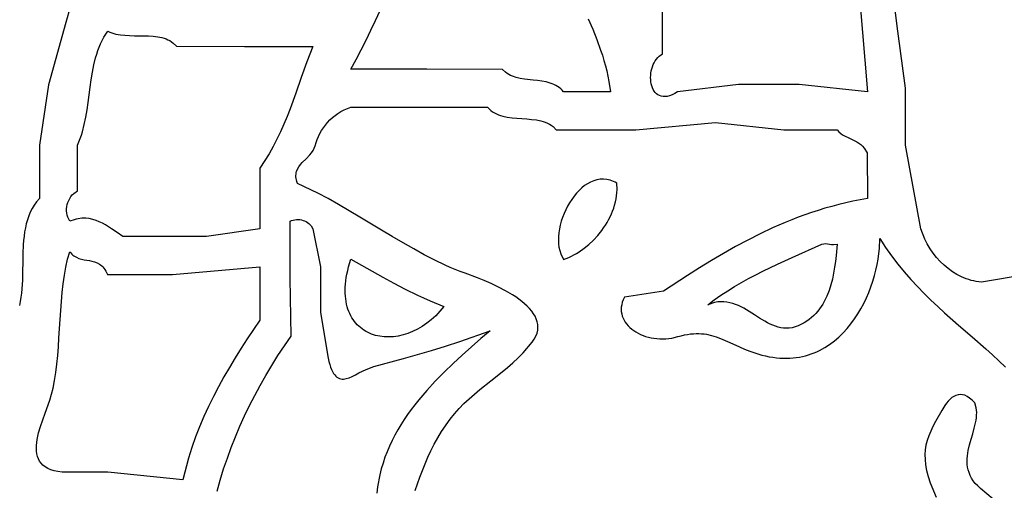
# Model space of a CAD drawing. Extents: x 0 to 6.91, y 0 to 7.03.
# Tile 7 of 11: x 3.24 to 4.54, y 3.9 to 4.52. Entities that reach past the tile are written whole.
import ezdxf

# ---------------------------------------------------------------- set-up
doc = ezdxf.new("R2010")
doc.units = 0

msp = doc.modelspace()

# ---------------------------------------------------------------- linework, layer by layer
for points in [[(4.35, 4.54), (4.36, 4.42), (4.27, 4.43), (4.19, 4.43), (4.11, 4.42), (4.106272, 4.417837), (4.10276, 4.41617), (4.099462, 4.414972), (4.096377, 4.41422), (4.093504, 4.413886), (4.09084, 4.413946), (4.088385, 4.414374), (4.086136, 4.415145), (4.084092, 4.416232), (4.082252, 4.417611), (4.080613, 4.419256), (4.079174, 4.421141), (4.077934, 4.423241), (4.076891, 4.425531), (4.076044, 4.427984), (4.07539, 4.430575), (4.074929, 4.433279), (4.074658, 4.43607), (4.074577, 4.438923), (4.074683, 4.441812), (4.074975, 4.444711), (4.075451, 4.447596), (4.07611, 4.45044), (4.07695, 4.453217), (4.077969, 4.455904), (4.079167, 4.458473), (4.08054, 4.4609), (4.082089, 4.463158), (4.083811, 4.465223), (4.085705, 4.467069), (4.09, 4.47), (4.09, 4.61)], [(4.57, 4.18), (4.51, 4.17), (4.506578, 4.170336), (4.503188, 4.170831), (4.499834, 4.171482), (4.496518, 4.172283), (4.493243, 4.173232), (4.490012, 4.174323), (4.483691, 4.176921), (4.477577, 4.180043), (4.471692, 4.18366), (4.466057, 4.187739), (4.460694, 4.19225), (4.455625, 4.197159), (4.450871, 4.202436), (4.446454, 4.20805), (4.442396, 4.213968), (4.438718, 4.22016), (4.435441, 4.226593), (4.430182, 4.240057), (4.41, 4.35), (4.41, 4.425), (4.4, 4.5), (4.39, 4.58)], [(3.310529, 4.531569), (3.3047, 4.511368), (3.282121, 4.429407), (3.27, 4.35), (3.27, 4.28), (3.266401, 4.275747), (3.263225, 4.271306), (3.260444, 4.266688), (3.258031, 4.261906), (3.25596, 4.256971), (3.254204, 4.251895), (3.252735, 4.24669), (3.251526, 4.241369), (3.250552, 4.235942), (3.249784, 4.230421), (3.249197, 4.22482), (3.248762, 4.219149), (3.248244, 4.207646), (3.248016, 4.196008), (3.247861, 4.18433), (3.247564, 4.172708), (3.24691, 4.161236), (3.246382, 4.155585), (3.245684, 4.150009), (3.244789, 4.144517), (3.24367, 4.139123)], [(3.992504, 4.515953), (3.998406, 4.502435), (4.003851, 4.488828), (4.008773, 4.475155), (4.011016, 4.4683), (4.013103, 4.461437), (4.015026, 4.454568), (4.016775, 4.447697), (4.018342, 4.440825), (4.01972, 4.433956), (4.021871, 4.420237), (3.96, 4.42), (3.95816, 4.422155), (3.956192, 4.424085), (3.954104, 4.425804), (3.951905, 4.427328), (3.949604, 4.42867), (3.947208, 4.429845), (3.944727, 4.430867), (3.942169, 4.431753), (3.936855, 4.433168), (3.931333, 4.434209), (3.925672, 4.434991), (3.919938, 4.435631), (3.908527, 4.436952), (3.902985, 4.437868), (3.897641, 4.439108), (3.892564, 4.440791), (3.890146, 4.441835), (3.887821, 4.443032), (3.885596, 4.444399), (3.88348, 4.44595), (3.879609, 4.449659), (3.78, 4.45), (3.68, 4.45), (3.686937, 4.462705), (3.693655, 4.475451), (3.700159, 4.488242), (3.706452, 4.501084), (3.712539, 4.51398), (3.718423, 4.526937)], [(3.764834, 3.895829), (3.767751, 3.904743), (3.770844, 3.9136), (3.774136, 3.922396), (3.777651, 3.931121), (3.781413, 3.939769), (3.785445, 3.948333), (3.789772, 3.956804), (3.794418, 3.965177), (3.799406, 3.973442), (3.810505, 3.989623), (3.816244, 3.99683), (3.822373, 4.003684), (3.828839, 4.010236), (3.835587, 4.016536), (3.842563, 4.022635), (3.849711, 4.028585), (3.864307, 4.040237), (3.87894, 4.051898), (3.886134, 4.057858), (3.893174, 4.063974), (3.900004, 4.070294), (3.90657, 4.076871), (3.918694, 4.090996), (3.921444, 4.095015), (3.923541, 4.098981), (3.925016, 4.10289), (3.925898, 4.10674), (3.926217, 4.11053), (3.926003, 4.114256), (3.925285, 4.117916), (3.924093, 4.121509), (3.922456, 4.125032), (3.920406, 4.128482), (3.91797, 4.131859), (3.91518, 4.135158), (3.912063, 4.138378), (3.908652, 4.141518), (3.904974, 4.144574), (3.90106, 4.147544), (3.89694, 4.150426), (3.892643, 4.153218), (3.883637, 4.158523), (3.87428, 4.16344), (3.86481, 4.167952), (3.855465, 4.17204), (3.846482, 4.175687), (3.830554, 4.181584), (3.824024, 4.18397), (3.817426, 4.186574), (3.810763, 4.189383), (3.80404, 4.192385), (3.790431, 4.198909), (3.776637, 4.206039), (3.762691, 4.213668), (3.748631, 4.221689), (3.734492, 4.229994), (3.72031, 4.238477), (3.691959, 4.255544), (3.677861, 4.263914), (3.663863, 4.272032), (3.650001, 4.279791), (3.63631, 4.287084), (3.609584, 4.299841), (3.608801, 4.302127), (3.608227, 4.304309), (3.607851, 4.306392), (3.607664, 4.308383), (3.607652, 4.310287), (3.607806, 4.312109), (3.608113, 4.313855), (3.608563, 4.315531), (3.609846, 4.318695), (3.611564, 4.321645), (3.613629, 4.324426), (3.615951, 4.327082), (3.621004, 4.3322), (3.626007, 4.337358), (3.628266, 4.340063), (3.630242, 4.342913), (3.632991, 4.349224), (3.634194, 4.353363), (3.63564, 4.357447), (3.637328, 4.361461), (3.639254, 4.365388), (3.641416, 4.369212), (3.643811, 4.372918), (3.646437, 4.37649), (3.64929, 4.379913), (3.652369, 4.383169), (3.65567, 4.386244), (3.659191, 4.389122), (3.662929, 4.391787), (3.666881, 4.394223), (3.671046, 4.396414), (3.68, 4.4), (3.68, 4.4), (3.77, 4.4), (3.86, 4.4), (3.862022, 4.397755), (3.864197, 4.395763), (3.866515, 4.394008), (3.868965, 4.392471), (3.871538, 4.391138), (3.874224, 4.38999), (3.877012, 4.389012), (3.879893, 4.388185), (3.88589, 4.386921), (3.892134, 4.386064), (3.898543, 4.385479), (3.905038, 4.385032), (3.911536, 4.384587), (3.917957, 4.384011), (3.924218, 4.383169), (3.93024, 4.381926), (3.933135, 4.381112), (3.935941, 4.380148), (3.938645, 4.379016), (3.941239, 4.377699), (3.943712, 4.376182), (3.946053, 4.374446), (3.950304, 4.370254), (4.055, 4.37), (4.16, 4.38), (4.25, 4.37), (4.32, 4.37), (4.322323, 4.367643), (4.324759, 4.36561), (4.327286, 4.363844), (4.329887, 4.362291), (4.335231, 4.359597), (4.340636, 4.357081), (4.345948, 4.354298), (4.34852, 4.352667), (4.351012, 4.350802), (4.353402, 4.348647), (4.355673, 4.346146), (4.359778, 4.339884), (4.36, 4.28), (4.350337, 4.278265), (4.340809, 4.276354), (4.331413, 4.274272), (4.322141, 4.272023), (4.312989, 4.269611), (4.303952, 4.26704), (4.295024, 4.264314), (4.286199, 4.261437), (4.277472, 4.258413), (4.268838, 4.255247), (4.260291, 4.251943), (4.251827, 4.248504), (4.235121, 4.241241), (4.218678, 4.23349), (4.202455, 4.225285), (4.186407, 4.216658), (4.170493, 4.207642), (4.154668, 4.198271), (4.138889, 4.188578), (4.123112, 4.178595), (4.091396, 4.157892), (4.04, 4.15), (4.03845, 4.146737), (4.037267, 4.143514), (4.036441, 4.140337), (4.035957, 4.137213), (4.035804, 4.134149), (4.035968, 4.131151), (4.036438, 4.128225), (4.0372, 4.12538), (4.038242, 4.12262), (4.039552, 4.119954), (4.041116, 4.117387), (4.042923, 4.114927), (4.044959, 4.112579), (4.047212, 4.110351), (4.049669, 4.108249), (4.052319, 4.106281), (4.055147, 4.104452), (4.058142, 4.102769), (4.061291, 4.101239), (4.064581, 4.099868), (4.068001, 4.098664), (4.071536, 4.097633), (4.075175, 4.096782), (4.078904, 4.096117), (4.082712, 4.095644), (4.086586, 4.095372), (4.090513, 4.095305), (4.094481, 4.095452), (4.098477, 4.095818), (4.102487, 4.096411), (4.110505, 4.098301), (4.114892, 4.099513), (4.119113, 4.100497), (4.123179, 4.101262), (4.127101, 4.101818), (4.130888, 4.102177), (4.134552, 4.102348), (4.138103, 4.102341), (4.141552, 4.102167), (4.144909, 4.101835), (4.148185, 4.101356), (4.154535, 4.099997), (4.160687, 4.09817), (4.166725, 4.095958), (4.172735, 4.093441), (4.178799, 4.090701), (4.191431, 4.084875), (4.198168, 4.081952), (4.205298, 4.07913), (4.221076, 4.074117), (4.225947, 4.072936), (4.230741, 4.071956), (4.235455, 4.071173), (4.240092, 4.070584), (4.24465, 4.070183), (4.24913, 4.069966), (4.253532, 4.06993), (4.257855, 4.07007), (4.2621, 4.070381), (4.266267, 4.07086), (4.270356, 4.071502), (4.274366, 4.072303), (4.278299, 4.073258), (4.282154, 4.074364), (4.28593, 4.075616), (4.289629, 4.07701), (4.293249, 4.078542), (4.296792, 4.080207), (4.303644, 4.083921), (4.310184, 4.088117), (4.316413, 4.092762), (4.322332, 4.097822), (4.32794, 4.103262), (4.333237, 4.109049), (4.338225, 4.115149), (4.342903, 4.121527), (4.347271, 4.128151), (4.35133, 4.134985), (4.35508, 4.141995), (4.358521, 4.149149), (4.361653, 4.156411), (4.364477, 4.163747), (4.366994, 4.171125), (4.369202, 4.178509), (4.371103, 4.185866), (4.372696, 4.193162), (4.373983, 4.200362), (4.374963, 4.207433), (4.375636, 4.214341), (4.376064, 4.22753), (4.383803, 4.215697), (4.391784, 4.204428), (4.399982, 4.193681), (4.408374, 4.183414), (4.416937, 4.173585), (4.425647, 4.164151), (4.43448, 4.15507), (4.443413, 4.1463), (4.452423, 4.137799), (4.461485, 4.129523), (4.479675, 4.113481), (4.497793, 4.097836), (4.515652, 4.08225), (4.524425, 4.074372), (4.533063, 4.066383), (4.541542, 4.058239)], [(3.50386, 3.894991), (3.508046, 3.909749), (3.512559, 3.924288), (3.517401, 3.93862), (3.522571, 3.952758), (3.52807, 3.966714), (3.533899, 3.980502), (3.540058, 3.994133), (3.546549, 4.007621), (3.553371, 4.020978), (3.560526, 4.034216), (3.568014, 4.04735), (3.575835, 4.06039), (3.583991, 4.073351), (3.601308, 4.099082), (3.6, 4.175), (3.6, 4.25), (3.6, 4.25), (3.602009, 4.250917), (3.604089, 4.251606), (3.606222, 4.252071), (3.608389, 4.252317), (3.61057, 4.252349), (3.612746, 4.252172), (3.614897, 4.251791), (3.617005, 4.251211), (3.619051, 4.250437), (3.621014, 4.249474), (3.622877, 4.248326), (3.624619, 4.247), (3.626222, 4.245499), (3.627665, 4.243828), (3.63, 4.24), (3.64, 4.19), (3.64, 4.13), (3.65, 4.07), (3.651069, 4.065586), (3.652197, 4.061626), (3.653384, 4.0581), (3.654629, 4.054989), (3.655931, 4.052275), (3.657291, 4.049937), (3.658706, 4.047958), (3.660177, 4.046317), (3.661702, 4.044996), (3.663281, 4.043975), (3.664914, 4.043236), (3.666599, 4.04276), (3.668336, 4.042527), (3.670124, 4.042519), (3.671963, 4.042715), (3.673852, 4.043098), (3.677775, 4.044345), (3.68189, 4.046108), (3.68619, 4.048234), (3.690671, 4.050569), (3.695325, 4.052962), (3.700148, 4.05526), (3.710279, 4.058957), (3.749065, 4.06943), (3.767652, 4.07463), (3.786063, 4.08), (3.804568, 4.085683), (3.823438, 4.091823), (3.863351, 4.106056), (3.851147, 4.095637), (3.838879, 4.084991), (3.826644, 4.074097), (3.814541, 4.062936), (3.802668, 4.051487), (3.791122, 4.039728), (3.780002, 4.027641), (3.774631, 4.021467), (3.769404, 4.015203), (3.764332, 4.008847), (3.759428, 4.002395), (3.754704, 3.995846), (3.750171, 3.989197), (3.745843, 3.982444), (3.741731, 3.975587), (3.737848, 3.968621), (3.734206, 3.961545), (3.730817, 3.954355), (3.727694, 3.94705), (3.724848, 3.939627), (3.722293, 3.932083), (3.720039, 3.924416), (3.7181, 3.916623), (3.715214, 3.900648), (3.714034, 3.892694)], [(4.533705, 3.87748), (4.508769, 3.898561), (4.50509, 3.901951), (4.501911, 3.905386), (4.499203, 3.908862), (4.496939, 3.912376), (4.495091, 3.915923), (4.493632, 3.9195), (4.492534, 3.923104), (4.491769, 3.92673), (4.491309, 3.930376), (4.491127, 3.934037), (4.491195, 3.93771), (4.491485, 3.941391), (4.491969, 3.945077), (4.492621, 3.948763), (4.494313, 3.956125), (4.49634, 3.963447), (4.49848, 3.970699), (4.500511, 3.977853), (4.502211, 3.98488), (4.502868, 3.988336), (4.503359, 3.99175), (4.503657, 3.995117), (4.503733, 3.998435), (4.50356, 4.001698), (4.503111, 4.004904), (4.501271, 4.01113), (4.49778, 4.014731), (4.494402, 4.017576), (4.491136, 4.019705), (4.487979, 4.021162), (4.484929, 4.021986), (4.481983, 4.022221), (4.479139, 4.021908), (4.476395, 4.021088), (4.473748, 4.019804), (4.471196, 4.018097), (4.468736, 4.016009), (4.466365, 4.013581), (4.464083, 4.010856), (4.461885, 4.007876), (4.457735, 4.001314), (4.449617, 3.98694), (4.446165, 3.98032), (4.443153, 3.973964), (4.440605, 3.967786), (4.438545, 3.961701), (4.436998, 3.955623), (4.435991, 3.949467), (4.435547, 3.943146), (4.435692, 3.936576), (4.43645, 3.92967), (4.437847, 3.922343), (4.439908, 3.91451), (4.442657, 3.906084), (4.450321, 3.887114)]]:
    msp.add_lwpolyline(points)
for points in [[(3.36, 4.5), (3.362581, 4.498808), (3.365246, 4.497786), (3.367988, 4.496921), (3.370802, 4.496201), (3.376613, 4.495137), (3.382626, 4.49449), (3.388784, 4.494151), (3.395033, 4.494016), (3.407584, 4.493927), (3.413777, 4.49376), (3.41984, 4.493371), (3.42572, 4.492652), (3.431361, 4.491497), (3.434075, 4.490723), (3.436708, 4.489799), (3.439255, 4.488714), (3.441707, 4.487453), (3.444059, 4.486003), (3.446303, 4.484351), (3.45044, 4.480387), (3.54, 4.48), (3.63, 4.48), (3.625971, 4.469825), (3.622113, 4.459593), (3.614729, 4.439031), (3.607471, 4.41845), (3.599968, 4.397984), (3.596007, 4.387837), (3.591845, 4.377769), (3.587434, 4.367799), (3.582727, 4.357942), (3.577679, 4.348216), (3.572242, 4.338637), (3.560014, 4.31999), (3.56, 4.24), (3.49, 4.23), (3.435, 4.23), (3.38, 4.23), (3.372354, 4.235008), (3.364706, 4.240231), (3.360832, 4.242777), (3.356899, 4.245202), (3.352888, 4.247449), (3.348778, 4.249458), (3.344551, 4.251172), (3.340187, 4.252533), (3.335667, 4.253482), (3.33097, 4.253962), (3.326078, 4.253914), (3.320972, 4.25328), (3.318331, 4.252725), (3.31563, 4.252003), (3.310035, 4.250023), (3.3086, 4.252543), (3.307473, 4.255183), (3.306646, 4.257916), (3.306113, 4.260717), (3.305866, 4.263558), (3.305899, 4.266414), (3.306203, 4.269259), (3.306772, 4.272065), (3.307599, 4.274807), (3.308677, 4.277459), (3.309997, 4.279995), (3.311554, 4.282387), (3.31334, 4.28461), (3.315348, 4.286637), (3.32, 4.29), (3.32, 4.35), (3.32193, 4.354311), (3.323678, 4.358713), (3.325258, 4.363199), (3.326683, 4.367763), (3.329128, 4.377099), (3.331121, 4.386665), (3.332773, 4.396409), (3.334194, 4.406277), (3.336787, 4.426171), (3.338179, 4.436089), (3.339781, 4.445918), (3.341705, 4.455603), (3.34406, 4.465091), (3.345434, 4.469744), (3.346957, 4.474328), (3.348642, 4.478836), (3.350505, 4.483261), (3.352559, 4.487597), (3.354816, 4.491836), (3.36, 4.5)], [(4.03, 4.3), (4.027776, 4.301255), (4.025553, 4.302338), (4.023334, 4.303251), (4.021119, 4.303999), (4.018911, 4.304587), (4.016711, 4.305017), (4.012342, 4.305423), (4.008025, 4.30525), (4.003773, 4.30453), (3.999601, 4.303296), (3.995522, 4.301579), (3.991548, 4.299413), (3.987693, 4.296829), (3.983971, 4.293861), (3.980395, 4.290539), (3.976977, 4.286897), (3.973733, 4.282967), (3.970674, 4.278782), (3.967814, 4.274373), (3.965167, 4.269773), (3.962746, 4.265014), (3.960564, 4.26013), (3.958635, 4.255151), (3.956972, 4.250111), (3.955588, 4.245042), (3.954497, 4.239976), (3.953711, 4.234945), (3.953245, 4.229982), (3.953112, 4.22512), (3.953325, 4.22039), (3.953897, 4.215825), (3.954842, 4.211457), (3.956173, 4.207319), (3.960047, 4.199862), (3.963452, 4.201098), (3.966858, 4.202512), (3.970257, 4.2041), (3.973641, 4.205855), (3.977002, 4.207771), (3.980331, 4.209844), (3.986866, 4.214434), (3.993182, 4.21958), (3.999214, 4.225237), (4.0049, 4.231361), (4.010176, 4.237905), (4.012641, 4.241321), (4.014979, 4.244825), (4.017183, 4.248412), (4.019244, 4.252076), (4.021156, 4.255811), (4.022909, 4.259612), (4.024496, 4.263473), (4.02591, 4.267389), (4.027141, 4.271354), (4.028183, 4.275361), (4.029027, 4.279407), (4.029664, 4.283484), (4.030089, 4.287588), (4.030291, 4.291712), (4.03, 4.3)], [(4.3, 4.22), (4.302402, 4.22052), (4.304889, 4.220583), (4.307436, 4.220341), (4.310015, 4.219951), (4.312603, 4.219566), (4.315173, 4.21934), (4.320156, 4.219987), (4.318758, 4.205024), (4.317866, 4.197299), (4.316774, 4.189497), (4.31543, 4.181679), (4.313781, 4.173908), (4.311774, 4.166247), (4.309356, 4.15876), (4.306473, 4.151508), (4.304842, 4.14799), (4.303074, 4.144554), (4.301165, 4.141209), (4.299106, 4.137962), (4.296891, 4.13482), (4.294515, 4.131793), (4.291969, 4.128887), (4.289248, 4.126111), (4.286345, 4.123472), (4.283253, 4.120979), (4.279966, 4.118638), (4.276477, 4.116459), (4.268867, 4.112614), (4.264849, 4.111098), (4.260916, 4.110052), (4.257062, 4.109444), (4.253281, 4.109243), (4.249566, 4.109417), (4.24591, 4.109935), (4.242307, 4.110764), (4.238749, 4.111873), (4.23523, 4.113231), (4.231744, 4.114806), (4.228283, 4.116566), (4.224842, 4.11848), (4.21799, 4.122642), (4.211134, 4.127039), (4.20422, 4.131419), (4.197196, 4.135529), (4.193626, 4.137403), (4.190008, 4.139114), (4.186336, 4.140632), (4.182602, 4.141924), (4.178801, 4.142958), (4.174926, 4.143704), (4.170969, 4.144129), (4.166925, 4.144202), (4.162786, 4.143891), (4.158546, 4.143164), (4.149736, 4.140338), (4.158307, 4.14678), (4.16705, 4.152895), (4.175952, 4.158711), (4.185, 4.164258), (4.194179, 4.169562), (4.203476, 4.174652), (4.212879, 4.179557), (4.222373, 4.184305), (4.241581, 4.19344), (4.260994, 4.202284), (4.3, 4.22)], [(3.31, 4.21), (3.311299, 4.208328), (3.312661, 4.206849), (3.314083, 4.205549), (3.315558, 4.204413), (3.318652, 4.202576), (3.321906, 4.20122), (3.325281, 4.200228), (3.328739, 4.199484), (3.335753, 4.198265), (3.339233, 4.197558), (3.342644, 4.196628), (3.345949, 4.195359), (3.349109, 4.193633), (3.350622, 4.192563), (3.352086, 4.191334), (3.353494, 4.189932), (3.354842, 4.188343), (3.356126, 4.186553), (3.35734, 4.184545), (3.359541, 4.179821), (3.445, 4.18), (3.56, 4.19), (3.56, 4.12), (3.551705, 4.107718), (3.543548, 4.095381), (3.535557, 4.082977), (3.527758, 4.070493), (3.520178, 4.057918), (3.512844, 4.04524), (3.505784, 4.032448), (3.499023, 4.019529), (3.49259, 4.006473), (3.486512, 3.993266), (3.480814, 3.979898), (3.475524, 3.966356), (3.47067, 3.952629), (3.466277, 3.938705), (3.458987, 3.910219), (3.36, 3.92), (3.3, 3.92), (3.294374, 3.920795), (3.289344, 3.921916), (3.284884, 3.923349), (3.280968, 3.925077), (3.277572, 3.927086), (3.274669, 3.929359), (3.272233, 3.931881), (3.27024, 3.934637), (3.268662, 3.937611), (3.267475, 3.940787), (3.266652, 3.94415), (3.266169, 3.947684), (3.265999, 3.951375), (3.266116, 3.955205), (3.266495, 3.95916), (3.267111, 3.963225), (3.267937, 3.967383), (3.268948, 3.971619), (3.271421, 3.980263), (3.274325, 3.989033), (3.277454, 3.997805), (3.283566, 4.014855), (3.28811, 4.030419), (3.290096, 4.040534), (3.291721, 4.051128), (3.293047, 4.062129), (3.294132, 4.073468), (3.295036, 4.085073), (3.295818, 4.096873), (3.297254, 4.120775), (3.298915, 4.144607), (3.299978, 4.156318), (3.301276, 4.1678), (3.302868, 4.178979), (3.304813, 4.189787), (3.30717, 4.200151), (3.31, 4.21)], [(3.68, 4.2), (3.70782, 4.184254), (3.721928, 4.176343), (3.736439, 4.16846), (3.751554, 4.160644), (3.767477, 4.152936), (3.775804, 4.149135), (3.784409, 4.145375), (3.802555, 4.138002), (3.797234, 4.131646), (3.791665, 4.125844), (3.785883, 4.120594), (3.779923, 4.115894), (3.773818, 4.111742), (3.767604, 4.108136), (3.761314, 4.105074), (3.754984, 4.102555), (3.748646, 4.100576), (3.742336, 4.099137), (3.736088, 4.098234), (3.729936, 4.097866), (3.723915, 4.098031), (3.718059, 4.098728), (3.712402, 4.099954), (3.706979, 4.101708), (3.701823, 4.103987), (3.699357, 4.105324), (3.69697, 4.106791), (3.694668, 4.108388), (3.692454, 4.110116), (3.690332, 4.111974), (3.688308, 4.113961), (3.686385, 4.116079), (3.684568, 4.118325), (3.682861, 4.120701), (3.681268, 4.123205), (3.679793, 4.125839), (3.678441, 4.1286), (3.677216, 4.13149), (3.676123, 4.134508), (3.675165, 4.137653), (3.674348, 4.140926), (3.673674, 4.144326), (3.673149, 4.147853), (3.672777, 4.151507), (3.672562, 4.155287), (3.672509, 4.159194), (3.672621, 4.163227), (3.672903, 4.167385), (3.67336, 4.17167), (3.673995, 4.176079), (3.674813, 4.180614), (3.675818, 4.185274), (3.677015, 4.190058), (3.68, 4.2)]]:
    msp.add_lwpolyline(points, close=True)

doc.saveas('drawing.dxf')
